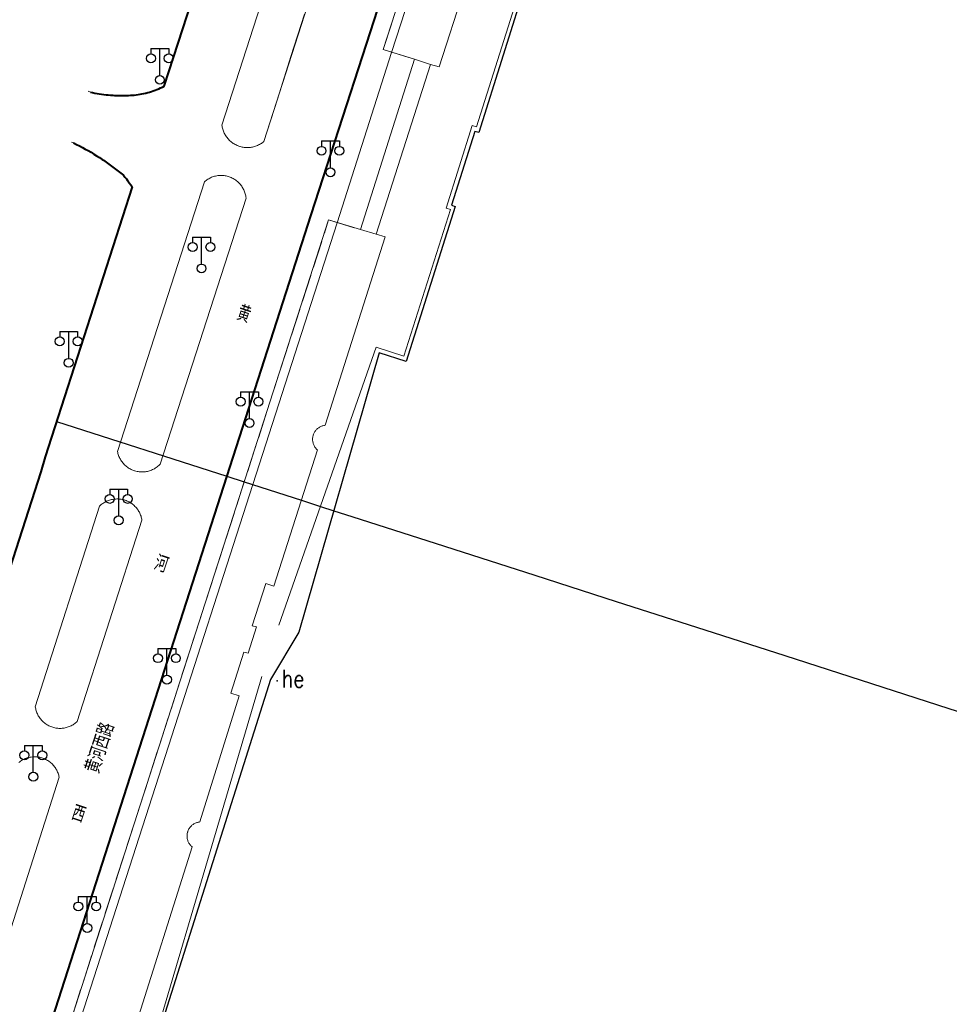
# Model space of a CAD drawing. Extents: x 39508475 to 39522402, y 3783947 to 3795549.
# Tile 233 of 256: x 39517923 to 39518027, y 3792067 to 3792177. Entities that reach past the tile are written whole.
import ezdxf
from ezdxf.enums import TextEntityAlignment as Align

# ---------------------------------------------------------------- set-up
doc = ezdxf.new("R2010")
doc.units = 0
doc.header["$PDSIZE"] = 0.2
doc.linetypes.add('X0', pattern=[4, 3, -1])
doc.layers.get('0').update_dxf_attribs({"linetype": 'CONTINUOUS'})
for name, color, linetype in [('DLSS', 4, 'CONTINUOUS'), ('JCDL_JMDD_F', 231, 'CONTINUOUS'), ('JCDL_JMDX_F', 231, 'CONTINUOUS'), ('JCDL_JT_ZJ', 100, 'CONTINUOUS'), ('JCDL_ZBM', 3, 'CONTINUOUS'), ('SXSS', 5, 'CONTINUOUS'), ('zdh', 7, 'CONTINUOUS'), ('断面线', 2, 'CONTINUOUS')]:
    doc.layers.add(name, color=color, linetype=linetype)
for name, color, linetype, lineweight in [('JCDL_JMDX', 1, 'CONTINUOUS', 0), ('JCDL_ZBX', 3, 'CONTINUOUS', 0), ('JCDL_ZBX_F', 7, 'CONTINUOUS', 0), ('TEXTL_ZJ', 7, 'CONTINUOUS', 0)]:
    doc.layers.add(name, color=color, linetype=linetype, lineweight=lineweight)
doc.styles.add('HZ', font='rs', dxfattribs={"width": 0.8, "bigfont": 'hztxt'})
doc.linetypes.add('10422', pattern='A,2,[150,AAA.SHX,S=1,R=0,X=0,Y=1],2,[177,AAA.SHX,S=1,R=0,X=0,Y=0.8],1e-09', length=4)
doc.linetypes.add('X19', pattern='A,4.5,[145,symbolx.shx,S=1,R=0,X=0,Y=1],4.5,-0.5,[146,symbolx.shx,S=1,R=0,X=0,Y=0],-0.5', length=10)
doc.linetypes.add('X49', pattern='A,0,[5,symbolt.shx,S=1,R=0,X=0,Y=0],-10', length=10)

# ---------------------------------------------------------------- blocks, each defined once
blk = doc.blocks.new('3521000')
at = {"color": 0}
for p, q in [((-1, 3.5), (1, 3.5)), ((0, 0.5), (0, 3.5))]:
    blk.add_line(p, q, dxfattribs=at)
at = {"color": 0, "linetype": 'Continuous', "flags": 128}
for points in [[(-1, 3.5), (-1, 2.9)], [(1, 3.5), (1, 2.9)]]:
    blk.add_lwpolyline(points, dxfattribs=at)
at = {"color": 0}
for centre in [(-1, 2.4), (1, 2.4), (0, 0)]:
    blk.add_circle(centre, 0.5, dxfattribs=at)

msp = doc.modelspace()

# ---------------------------------------------------------------- linework, layer by layer
at = {"layer": 'DLSS', "linetype": 'Continuous', "lineweight": 40}
for points in [[(39517989.11725, 3792250), (39517979.292, 3792225.92599), (39517978.75602, 3792224.58961), (39517978.22407, 3792223.25163), (39517977.69585, 3792221.91217), (39517977.17134, 3792220.57124), (39517977.01968, 3792220.18053), (39517976.65057, 3792219.22886), (39517976.13354, 3792217.88504), (39517975.62024, 3792216.53979), (39517975.11099, 3792215.193), (39517970.02901, 3792201.02299), (39517969.129, 3792198.452), (39517961.29999, 3792174.208), (39517955.11299, 3792155.114), (39517926.482, 3792066.195), (39517921.903, 3792051.838), (39517905.21615, 3792000)], [(39517930.42001, 3792168.858), (39517930.66785, 3792168.80113), (39517930.91674, 3792168.749), (39517931.16651, 3792168.70126), (39517931.41708, 3792168.65791), (39517931.66838, 3792168.61899), (39517931.92032, 3792168.58448), (39517932.17282, 3792168.55442), (39517932.42582, 3792168.5288), (39517932.67923, 3792168.50764), (39517932.93297, 3792168.49094), (39517933.11701, 3792168.482), (39517933.18697, 3792168.47871), (39517933.44114, 3792168.47094), (39517933.69541, 3792168.46765), (39517933.9497, 3792168.46883), (39517934.20393, 3792168.47449), (39517934.458, 3792168.48499), (39517934.67716, 3792168.48647), (39517934.89621, 3792168.49367), (39517935.11503, 3792168.50614), (39517935.33348, 3792168.52388), (39517935.55144, 3792168.54688), (39517935.76879, 3792168.57512), (39517935.98539, 3792168.60859), (39517936.20112, 3792168.64727), (39517936.41585, 3792168.69114), (39517936.59959, 3792168.73344), (39517936.62947, 3792168.74017), (39517936.84184, 3792168.79433), (39517937.05285, 3792168.8536), (39517937.26237, 3792168.91793), (39517937.47027, 3792168.98729), (39517937.67645, 3792169.06164), (39517937.88077, 3792169.14093), (39517938.08313, 3792169.22512), (39517938.28339, 3792169.31417), (39517938.48145, 3792169.40802), (39517938.677, 3792169.507), (39517950.587, 3792206.116)], [(39517928.53699, 3792163.165), (39517928.86853, 3792163.00033), (39517929.19766, 3792162.8309), (39517929.52451, 3792162.6571), (39517929.849, 3792162.47896), (39517930.1711, 3792162.29651), (39517930.49073, 3792162.10978), (39517930.80785, 3792161.91881), (39517931.1224, 3792161.72363), (39517931.43431, 3792161.52428), (39517931.74354, 3792161.32078), (39517931.87201, 3792161.234), (39517932.05003, 3792161.11319), (39517932.35373, 3792160.90152), (39517932.65458, 3792160.68583), (39517932.95253, 3792160.46615), (39517933.24752, 3792160.24252), (39517933.53951, 3792160.01497), (39517933.82844, 3792159.78356), (39517934.114, 3792159.548), (39517934.28682, 3792159.33953), (39517934.45526, 3792159.12751), (39517934.596, 3792158.94299), (39517934.61959, 3792158.91229), (39517934.77976, 3792158.69395), (39517934.93571, 3792158.47258), (39517935.08701, 3792158.248), (39517925.36699, 3792128.02499), (39517924.85499, 3792126.351), (39517912.98801, 3792089.594)]]:
    msp.add_lwpolyline(points, dxfattribs=at)
at = {"layer": 'JCDL_JMDX', "color": 6, "linetype": 'X19', "lineweight": 0}
for points in [[(39517979.148, 3792193.28911), (39517975.80101, 3792182.43101), (39517978.84801, 3792181.385), (39517973.663, 3792164.949), (39517973.179, 3792165.106), (39517970.27601, 3792155.876), (39517970.748, 3792155.72799), (39517965.51501, 3792139.297), (39517962.41, 3792140.294), (39517951.542, 3792109.18601)], [(39517949.637, 3792103.44199), (39517932.338, 3792044.925), (39517924.871, 3792021.748), (39517917.26122, 3792000)]]:
    msp.add_lwpolyline(points, dxfattribs=at)
at = {"layer": 'JCDL_JMDX', "color": 6, "linetype": 'Continuous', "lineweight": 0}
for points in [[(39517968.512, 3792171.95599), (39517962.415, 3792152.953), (39517960.663, 3792153.47201), (39517966.734, 3792172.534), (39517968.512, 3792171.95599)], [(39517930.42, 3792168.858), (39517930.18561, 3792168.94495)], [(39517928.53699, 3792163.165), (39517928.29847, 3792163.23986)]]:
    msp.add_lwpolyline(points, dxfattribs=at)
at = {"layer": 'JCDL_JMDX_F', "linetype": 'Continuous', "lineweight": 0}
for points in [[(39517956.11299, 3792199.135), (39517945.155, 3792165.167), (39517945.17105, 3792165.04933), (39517945.19237, 3792164.93249), (39517945.21853, 3792164.81664), (39517945.24947, 3792164.70198), (39517945.28514, 3792164.5887), (39517945.32549, 3792164.477), (39517945.37044, 3792164.36707), (39517945.41991, 3792164.2591), (39517945.47382, 3792164.15327), (39517945.53208, 3792164.04978), (39517945.59458, 3792163.94879), (39517945.66122, 3792163.85049), (39517945.73189, 3792163.75503), (39517945.80645, 3792163.66259), (39517945.88479, 3792163.57333), (39517945.96677, 3792163.48739), (39517946.05224, 3792163.40493), (39517946.14107, 3792163.32609), (39517946.23308, 3792163.25101), (39517946.32814, 3792163.17981), (39517946.42607, 3792163.11262), (39517946.5267, 3792163.04955), (39517946.62987, 3792162.99071), (39517946.73539, 3792162.9362), (39517946.84308, 3792162.88612), (39517946.95275, 3792162.84056), (39517947.06423, 3792162.79958), (39517947.15, 3792162.772), (39517947.1773, 3792162.76327), (39517947.29179, 3792162.73169), (39517947.40749, 3792162.70488), (39517947.5242, 3792162.6829), (39517947.64173, 3792162.66579), (39517947.75986, 3792162.65356), (39517947.8784, 3792162.64625), (39517947.99714, 3792162.64387), (39517948.11588, 3792162.64642), (39517948.23441, 3792162.65389), (39517948.35253, 3792162.66628), (39517948.47003, 3792162.68356), (39517948.58671, 3792162.70571), (39517948.70237, 3792162.73267), (39517948.81682, 3792162.76442), (39517948.92984, 3792162.80089), (39517949.04126, 3792162.84202), (39517949.15087, 3792162.88773), (39517949.25849, 3792162.93796), (39517949.36394, 3792162.99262), (39517949.46702, 3792163.0516), (39517949.56757, 3792163.11481), (39517949.6654, 3792163.18214), (39517949.76036, 3792163.25347), (39517949.852, 3792163.329), (39517951.36184, 3792168.0762), (39517952.87788, 3792172.82143), (39517954.39963, 3792177.56483)], [(39517968.512, 3792171.95599), (39517969.49799, 3792171.68901), (39517972.28099, 3792180.385)], [(39517938.24199, 3792127.21399), (39517938.15911, 3792127.12913), (39517938.0724, 3792127.04817), (39517937.98234, 3792126.97096), (39517937.88908, 3792126.89764), (39517937.79279, 3792126.82835), (39517937.69365, 3792126.76321), (39517937.59183, 3792126.70233), (39517937.48752, 3792126.64584), (39517937.3809, 3792126.59382), (39517937.27217, 3792126.54638), (39517937.16153, 3792126.50359), (39517937.04917, 3792126.46554), (39517936.93529, 3792126.4323), (39517936.82011, 3792126.40391), (39517936.70382, 3792126.38045), (39517936.58664, 3792126.36194), (39517936.46879, 3792126.34842), (39517936.35046, 3792126.33992), (39517936.23189, 3792126.33645), (39517936.11327, 3792126.33802), (39517935.99482, 3792126.34462), (39517935.87676, 3792126.35624), (39517935.7593, 3792126.37287), (39517935.64266, 3792126.39446), (39517935.52703, 3792126.42099), (39517935.41264, 3792126.4524), (39517935.35399, 3792126.471), (39517935.29968, 3792126.48865), (39517935.18836, 3792126.52965), (39517935.07889, 3792126.57534), (39517934.97145, 3792126.62564), (39517934.86624, 3792126.68046), (39517934.76346, 3792126.73969), (39517934.66328, 3792126.80323), (39517934.56589, 3792126.87097), (39517934.47147, 3792126.94278), (39517934.38018, 3792127.01853), (39517934.29218, 3792127.09809), (39517934.20765, 3792127.18132), (39517934.12672, 3792127.26806), (39517934.04955, 3792127.35816), (39517933.97627, 3792127.45145), (39517933.90702, 3792127.54777), (39517933.84192, 3792127.64694), (39517933.78109, 3792127.74878), (39517933.72464, 3792127.85312), (39517933.67267, 3792127.95976), (39517933.62527, 3792128.06851), (39517933.58253, 3792128.17917), (39517933.54453, 3792128.29155), (39517933.51133, 3792128.40544), (39517933.483, 3792128.52063), (39517933.46, 3792128.637), (39517943.196, 3792158.819), (39517943.28625, 3792158.89587), (39517943.37991, 3792158.96855), (39517943.47656, 3792159.03722), (39517943.57601, 3792159.10175), (39517943.6781, 3792159.16204), (39517943.78264, 3792159.21796), (39517943.88944, 3792159.26944), (39517943.99831, 3792159.31636), (39517944.10907, 3792159.35866), (39517944.22151, 3792159.39624), (39517944.33544, 3792159.42906), (39517944.45064, 3792159.45704), (39517944.56693, 3792159.48015), (39517944.68408, 3792159.49833), (39517944.8019, 3792159.51156), (39517944.92017, 3792159.51981), (39517945.03868, 3792159.52307), (39517945.15722, 3792159.52133), (39517945.27559, 3792159.51459), (39517945.39357, 3792159.50287), (39517945.51094, 3792159.48619), (39517945.62752, 3792159.46458), (39517945.74307, 3792159.43808), (39517945.85741, 3792159.40672), (39517945.97032, 3792159.37058), (39517946.07201, 3792159.333), (39517946.08161, 3792159.32971), (39517946.19108, 3792159.28418), (39517946.29853, 3792159.23408), (39517946.40377, 3792159.1795), (39517946.50662, 3792159.12053), (39517946.6069, 3792159.05727), (39517946.70442, 3792158.98985), (39517946.79901, 3792158.91837), (39517946.8905, 3792158.84298), (39517946.97873, 3792158.76379), (39517947.06355, 3792158.68096), (39517947.1448, 3792158.59462), (39517947.22234, 3792158.50493), (39517947.29603, 3792158.41206), (39517947.36574, 3792158.31617), (39517947.43135, 3792158.21741), (39517947.49274, 3792158.11599), (39517947.5498, 3792158.01206), (39517947.60242, 3792157.90583), (39517947.65052, 3792157.79747), (39517947.69401, 3792157.68718), (39517947.73282, 3792157.57515), (39517947.76687, 3792157.46159), (39517947.7961, 3792157.34669), (39517947.82046, 3792157.23066), (39517947.83991, 3792157.11371), (39517947.854, 3792156.996), (39517938.24199, 3792127.21399)], [(39517935.14, 3792063.265), (39517941.802, 3792084.37301), (39517941.73626, 3792084.43193), (39517941.67418, 3792084.4947), (39517941.61568, 3792084.56083), (39517941.56095, 3792084.63011), (39517941.51015, 3792084.70233), (39517941.46345, 3792084.77725), (39517941.42099, 3792084.85466), (39517941.38289, 3792084.93431), (39517941.34928, 3792085.01595), (39517941.32026, 3792085.09933), (39517941.29592, 3792085.1842), (39517941.27634, 3792085.27029), (39517941.26156, 3792085.35734), (39517941.25166, 3792085.44507), (39517941.24664, 3792085.53322), (39517941.24653, 3792085.62151), (39517941.25133, 3792085.70967), (39517941.26102, 3792085.79742), (39517941.27558, 3792085.8845), (39517941.29495, 3792085.97064), (39517941.312, 3792086.03101), (39517941.31908, 3792086.05557), (39517941.34789, 3792086.13903), (39517941.3813, 3792086.22075), (39517941.4192, 3792086.30049), (39517941.46148, 3792086.378), (39517941.50799, 3792086.45304), (39517941.55861, 3792086.52538), (39517941.61317, 3792086.5948), (39517941.6715, 3792086.66108), (39517941.73343, 3792086.724), (39517941.79876, 3792086.78339), (39517941.86729, 3792086.83906), (39517941.9388, 3792086.89083), (39517942.01309, 3792086.93855), (39517942.08991, 3792086.98206), (39517942.16903, 3792087.02124), (39517942.25021, 3792087.05596), (39517942.33319, 3792087.08611), (39517942.41772, 3792087.1116), (39517942.50354, 3792087.13235), (39517942.59037, 3792087.14831), (39517942.678, 3792087.159), (39517947.09799, 3792101.26101), (39517946.15599, 3792101.57099), (39517947.619, 3792106.174), (39517948.082, 3792106.036), (39517949.038, 3792108.98199), (39517948.546, 3792109.10201), (39517950.058, 3792113.839), (39517950.978, 3792113.55801), (39517955.843, 3792128.798), (39517955.77907, 3792128.85724), (39517955.71876, 3792128.92019), (39517955.66201, 3792128.98636), (39517955.60899, 3792129.05555), (39517955.55984, 3792129.12755), (39517955.51473, 3792129.20213), (39517955.47378, 3792129.27909), (39517955.43712, 3792129.35818), (39517955.40487, 3792129.43917), (39517955.37712, 3792129.5218), (39517955.35395, 3792129.60584), (39517955.33543, 3792129.69102), (39517955.32163, 3792129.77709), (39517955.31257, 3792129.86379), (39517955.30829, 3792129.95086), (39517955.30881, 3792130.03803), (39517955.31412, 3792130.12504), (39517955.32419, 3792130.21163), (39517955.33902, 3792130.29753), (39517955.35854, 3792130.38249), (39517955.37501, 3792130.43999), (39517955.3827, 3792130.46624), (39517955.41143, 3792130.54854), (39517955.44463, 3792130.62914), (39517955.48222, 3792130.70779), (39517955.52407, 3792130.78426), (39517955.57007, 3792130.85831), (39517955.62006, 3792130.92972), (39517955.6739, 3792130.99828), (39517955.73143, 3792131.06377), (39517955.79247, 3792131.12601), (39517955.85684, 3792131.18479), (39517955.92434, 3792131.23995), (39517955.99477, 3792131.29131), (39517956.06792, 3792131.33873), (39517956.14356, 3792131.38205), (39517956.22147, 3792131.42115), (39517956.30142, 3792131.45591), (39517956.38315, 3792131.48623), (39517956.46642, 3792131.512), (39517956.55099, 3792131.53316), (39517956.63658, 3792131.54964), (39517956.723, 3792131.561), (39517963.44199, 3792152.64199), (39517962.415, 3792152.953)], [(39517928.94701, 3792098.398), (39517928.85997, 3792098.31841), (39517928.76938, 3792098.24286), (39517928.67569, 3792098.17121), (39517928.57905, 3792098.10357), (39517928.47965, 3792098.04006), (39517928.37767, 3792097.98081), (39517928.27327, 3792097.92591), (39517928.16665, 3792097.87546), (39517928.058, 3792097.82955), (39517927.94751, 3792097.78826), (39517927.83537, 3792097.75167), (39517927.72179, 3792097.71985), (39517927.60698, 3792097.69283), (39517927.49112, 3792097.67069), (39517927.37443, 3792097.65345), (39517927.25712, 3792097.64115), (39517927.1394, 3792097.63381), (39517927.02147, 3792097.63144), (39517926.90355, 3792097.63404), (39517926.78584, 3792097.64162), (39517926.66855, 3792097.65415), (39517926.5519, 3792097.67162), (39517926.43609, 3792097.69399), (39517926.32132, 3792097.72122), (39517926.32, 3792097.722), (39517926.20781, 3792097.75328), (39517926.09574, 3792097.79008), (39517925.98533, 3792097.83159), (39517925.87677, 3792097.87771), (39517925.77025, 3792097.92837), (39517925.66596, 3792097.98348), (39517925.56409, 3792098.04293), (39517925.46482, 3792098.10663), (39517925.36832, 3792098.17446), (39517925.27477, 3792098.2463), (39517925.18433, 3792098.32202), (39517925.09716, 3792098.40149), (39517925.01343, 3792098.48456), (39517924.93327, 3792098.57109), (39517924.85683, 3792098.66093), (39517924.78425, 3792098.7539), (39517924.71565, 3792098.84986), (39517924.65116, 3792098.94862), (39517924.5909, 3792099.05002), (39517924.53496, 3792099.15386), (39517924.48345, 3792099.25998), (39517924.43647, 3792099.36817), (39517924.39408, 3792099.47824), (39517924.35638, 3792099.59001), (39517924.32343, 3792099.70326), (39517924.29528, 3792099.81781), (39517924.27199, 3792099.93344), (39517924.254, 3792100.05), (39517931.45901, 3792122.518), (39517931.5456, 3792122.59883), (39517931.63579, 3792122.67564), (39517931.72913, 3792122.74858), (39517931.82545, 3792122.81754), (39517931.92459, 3792122.88239), (39517932.02636, 3792122.94302), (39517932.1306, 3792122.99931), (39517932.2371, 3792123.05117), (39517932.3457, 3792123.09851), (39517932.45619, 3792123.14124), (39517932.56838, 3792123.17928), (39517932.68206, 3792123.21258), (39517932.79705, 3792123.24107), (39517932.91313, 3792123.2647), (39517933.03011, 3792123.28343), (39517933.14776, 3792123.29722), (39517933.2659, 3792123.30605), (39517933.3843, 3792123.30992), (39517933.50276, 3792123.30879), (39517933.62106, 3792123.3027), (39517933.73901, 3792123.29163), (39517933.85638, 3792123.27561), (39517933.97298, 3792123.25468), (39517934.0886, 3792123.22886), (39517934.20302, 3792123.1982), (39517934.31606, 3792123.16276), (39517934.31701, 3792123.162), (39517934.42751, 3792123.1226), (39517934.53717, 3792123.07779), (39517934.64485, 3792123.02841), (39517934.75036, 3792122.97454), (39517934.85351, 3792122.91629), (39517934.95412, 3792122.85375), (39517935.05202, 3792122.78704), (39517935.14702, 3792122.71627), (39517935.23896, 3792122.64157), (39517935.32768, 3792122.56307), (39517935.41303, 3792122.48091), (39517935.49484, 3792122.39524), (39517935.57298, 3792122.3062), (39517935.6473, 3792122.21396), (39517935.71769, 3792122.11867), (39517935.784, 3792122.02051), (39517935.84613, 3792121.91964), (39517935.90397, 3792121.81626), (39517935.95741, 3792121.71053), (39517936.00635, 3792121.60265), (39517936.05072, 3792121.49281), (39517936.09043, 3792121.3812), (39517936.12541, 3792121.26802), (39517936.1556, 3792121.15347), (39517936.18095, 3792121.03775), (39517936.20101, 3792120.921), (39517928.94701, 3792098.398)], [(39517922.41309, 3792093.83097), (39517922.50637, 3792093.90331), (39517922.60263, 3792093.97164), (39517922.70168, 3792094.03584), (39517922.80335, 3792094.09581), (39517922.90747, 3792094.15143), (39517923.01384, 3792094.20261), (39517923.12228, 3792094.24925), (39517923.23258, 3792094.29127), (39517923.34457, 3792094.32859), (39517923.45803, 3792094.36116), (39517923.57276, 3792094.3889), (39517923.68857, 3792094.41178), (39517923.80523, 3792094.42975), (39517923.92255, 3792094.44277), (39517924.04032, 3792094.45083), (39517924.15832, 3792094.45392), (39517924.27634, 3792094.45202), (39517924.39418, 3792094.44513), (39517924.51163, 3792094.43328), (39517924.62847, 3792094.41648), (39517924.74449, 3792094.39476), (39517924.8595, 3792094.36817), (39517924.95399, 3792094.342), (39517924.97328, 3792094.33674), (39517925.08563, 3792094.30054), (39517925.19636, 3792094.25962), (39517925.30525, 3792094.21407), (39517925.41213, 3792094.16396), (39517925.5168, 3792094.10939), (39517925.61907, 3792094.05044), (39517925.71876, 3792093.98723), (39517925.81569, 3792093.91986), (39517925.90969, 3792093.84847), (39517926.00059, 3792093.77317), (39517926.08824, 3792093.69409), (39517926.17246, 3792093.61139), (39517926.25312, 3792093.52521), (39517926.33007, 3792093.4357), (39517926.40318, 3792093.34302), (39517926.4723, 3792093.24733), (39517926.53732, 3792093.14881), (39517926.59813, 3792093.04764), (39517926.65461, 3792092.94399), (39517926.70667, 3792092.83804), (39517926.7542, 3792092.73), (39517926.79713, 3792092.62004), (39517926.83538, 3792092.50837), (39517926.86888, 3792092.39518), (39517926.89758, 3792092.28068), (39517926.921, 3792092.165), (39517919.138, 3792067.817)]]:
    msp.add_lwpolyline(points, dxfattribs=at)
at = {"layer": 'JCDL_ZBM', "linetype": 'Continuous', "lineweight": 0}
for points in [[(39517956.815, 3792185.052), (39517949.852, 3792163.329), (39517949.76036, 3792163.25347), (39517949.6654, 3792163.18214), (39517949.56757, 3792163.11481), (39517949.46702, 3792163.0516), (39517949.36394, 3792162.99262), (39517949.25849, 3792162.93796), (39517949.15087, 3792162.88773), (39517949.04126, 3792162.84202), (39517948.92984, 3792162.80089), (39517948.81682, 3792162.76442), (39517948.70237, 3792162.73267), (39517948.58671, 3792162.70571), (39517948.47003, 3792162.68356), (39517948.35253, 3792162.66628), (39517948.23441, 3792162.65389), (39517948.11588, 3792162.64642), (39517947.99714, 3792162.64387), (39517947.8784, 3792162.64625), (39517947.75986, 3792162.65356), (39517947.64173, 3792162.66579), (39517947.5242, 3792162.6829), (39517947.40749, 3792162.70488), (39517947.29179, 3792162.73169), (39517947.1773, 3792162.76327), (39517947.15, 3792162.772), (39517947.06423, 3792162.79958), (39517946.95275, 3792162.84056), (39517946.84308, 3792162.88612), (39517946.73539, 3792162.9362), (39517946.62987, 3792162.99071), (39517946.5267, 3792163.04955), (39517946.42607, 3792163.11262), (39517946.32814, 3792163.17981), (39517946.23308, 3792163.25101), (39517946.14107, 3792163.32609), (39517946.05224, 3792163.40493), (39517945.96677, 3792163.48739), (39517945.88479, 3792163.57333), (39517945.80645, 3792163.66259), (39517945.73189, 3792163.75503), (39517945.66122, 3792163.85049), (39517945.59458, 3792163.94879), (39517945.53208, 3792164.04978), (39517945.47382, 3792164.15327), (39517945.41991, 3792164.2591), (39517945.37044, 3792164.36707), (39517945.32549, 3792164.477), (39517945.28514, 3792164.5887), (39517945.24947, 3792164.70198), (39517945.21853, 3792164.81664), (39517945.19237, 3792164.93249), (39517945.17105, 3792165.04933), (39517945.155, 3792165.167), (39517956.11299, 3792199.135)], [(39517972.28099, 3792180.385), (39517969.49799, 3792171.68901), (39517968.512, 3792171.95599), (39517966.734, 3792172.534), (39517963.205, 3792173.607), (39517970.91501, 3792197.364)], [(39517947.854, 3792156.996), (39517938.24199, 3792127.21399), (39517938.15911, 3792127.12913), (39517938.0724, 3792127.04817), (39517937.98234, 3792126.97096), (39517937.88908, 3792126.89764), (39517937.79279, 3792126.82835), (39517937.69365, 3792126.76321), (39517937.59183, 3792126.70233), (39517937.48752, 3792126.64584), (39517937.3809, 3792126.59382), (39517937.27217, 3792126.54638), (39517937.16153, 3792126.50359), (39517937.04917, 3792126.46554), (39517936.93529, 3792126.4323), (39517936.82011, 3792126.40391), (39517936.70382, 3792126.38045), (39517936.58664, 3792126.36194), (39517936.46879, 3792126.34842), (39517936.35046, 3792126.33992), (39517936.23189, 3792126.33645), (39517936.11327, 3792126.33802), (39517935.99482, 3792126.34462), (39517935.87676, 3792126.35624), (39517935.7593, 3792126.37287), (39517935.64266, 3792126.39446), (39517935.52703, 3792126.42099), (39517935.41264, 3792126.4524), (39517935.35399, 3792126.471), (39517935.29968, 3792126.48865), (39517935.18836, 3792126.52965), (39517935.07889, 3792126.57534), (39517934.97145, 3792126.62564), (39517934.86624, 3792126.68046), (39517934.76346, 3792126.73969), (39517934.66328, 3792126.80323), (39517934.56589, 3792126.87097), (39517934.47147, 3792126.94278), (39517934.38018, 3792127.01853), (39517934.29218, 3792127.09809), (39517934.20765, 3792127.18132), (39517934.12672, 3792127.26806), (39517934.04955, 3792127.35816), (39517933.97627, 3792127.45145), (39517933.90702, 3792127.54777), (39517933.84192, 3792127.64694), (39517933.78109, 3792127.74878), (39517933.72464, 3792127.85312), (39517933.67267, 3792127.95976), (39517933.62527, 3792128.06851), (39517933.58253, 3792128.17917), (39517933.54453, 3792128.29155), (39517933.51133, 3792128.40544), (39517933.483, 3792128.52063), (39517933.46, 3792128.637), (39517943.196, 3792158.819), (39517943.28625, 3792158.89587), (39517943.37991, 3792158.96855), (39517943.47656, 3792159.03722), (39517943.57601, 3792159.10175), (39517943.6781, 3792159.16204), (39517943.78264, 3792159.21796), (39517943.88944, 3792159.26944), (39517943.99831, 3792159.31636), (39517944.10907, 3792159.35866), (39517944.22151, 3792159.39624), (39517944.33544, 3792159.42906), (39517944.45064, 3792159.45704), (39517944.56693, 3792159.48015), (39517944.68408, 3792159.49833), (39517944.8019, 3792159.51156), (39517944.92017, 3792159.51981), (39517945.03868, 3792159.52307), (39517945.15722, 3792159.52133), (39517945.27559, 3792159.51459), (39517945.39357, 3792159.50287), (39517945.51094, 3792159.48619), (39517945.62752, 3792159.46458), (39517945.74307, 3792159.43808), (39517945.85741, 3792159.40672), (39517945.97032, 3792159.37058), (39517946.07201, 3792159.333), (39517946.08161, 3792159.32971), (39517946.19108, 3792159.28418), (39517946.29853, 3792159.23408), (39517946.40377, 3792159.1795), (39517946.50662, 3792159.12053), (39517946.6069, 3792159.05727), (39517946.70442, 3792158.98985), (39517946.79901, 3792158.91837), (39517946.8905, 3792158.84298), (39517946.97873, 3792158.76379), (39517947.06355, 3792158.68096), (39517947.1448, 3792158.59462), (39517947.22234, 3792158.50493), (39517947.29603, 3792158.41206), (39517947.36574, 3792158.31617), (39517947.43135, 3792158.21741), (39517947.49274, 3792158.11599), (39517947.5498, 3792158.01206), (39517947.60242, 3792157.90583), (39517947.65052, 3792157.79747), (39517947.69401, 3792157.68718), (39517947.73282, 3792157.57515), (39517947.76687, 3792157.46159), (39517947.7961, 3792157.34669), (39517947.82046, 3792157.23066), (39517947.83991, 3792157.11371), (39517947.854, 3792156.996)], [(39517928.406, 3792065.51299), (39517957.101, 3792154.536)], [(39517957.101, 3792154.536), (39517960.66301, 3792153.47201), (39517962.415, 3792152.953), (39517963.44199, 3792152.64199), (39517956.723, 3792131.561), (39517956.63658, 3792131.54965), (39517956.55099, 3792131.53316), (39517956.46642, 3792131.512), (39517956.38314, 3792131.48623), (39517956.30141, 3792131.45591), (39517956.22147, 3792131.42115), (39517956.14356, 3792131.38205), (39517956.06792, 3792131.33874), (39517955.99477, 3792131.29131), (39517955.92433, 3792131.23995), (39517955.85684, 3792131.18479), (39517955.79246, 3792131.12601), (39517955.73143, 3792131.06378), (39517955.6739, 3792130.99828), (39517955.62005, 3792130.92973), (39517955.57006, 3792130.85832), (39517955.52407, 3792130.78427), (39517955.48222, 3792130.70779), (39517955.44463, 3792130.62915), (39517955.41141, 3792130.54855), (39517955.3827, 3792130.46624), (39517955.37501, 3792130.43999), (39517955.35853, 3792130.38248), (39517955.33901, 3792130.29754), (39517955.32419, 3792130.21163), (39517955.31411, 3792130.12503), (39517955.3088, 3792130.03803), (39517955.30829, 3792129.95087), (39517955.31257, 3792129.8638), (39517955.32161, 3792129.7771), (39517955.33542, 3792129.69102), (39517955.35395, 3792129.60584), (39517955.37711, 3792129.5218), (39517955.40487, 3792129.43917), (39517955.43712, 3792129.35818), (39517955.47378, 3792129.27909), (39517955.51472, 3792129.20214), (39517955.55984, 3792129.12755), (39517955.60899, 3792129.05554), (39517955.66201, 3792128.98636), (39517955.71876, 3792128.92019), (39517955.77906, 3792128.85724), (39517955.843, 3792128.798), (39517950.978, 3792113.55801), (39517950.058, 3792113.839), (39517948.546, 3792109.10201), (39517949.038, 3792108.98199), (39517948.082, 3792106.036), (39517947.619, 3792106.174), (39517946.15599, 3792101.57099), (39517947.09799, 3792101.26101), (39517942.678, 3792087.159), (39517942.59037, 3792087.1483), (39517942.50353, 3792087.13236), (39517942.41772, 3792087.1116), (39517942.3332, 3792087.08611), (39517942.2502, 3792087.05596), (39517942.16902, 3792087.02124), (39517942.08991, 3792086.98206), (39517942.01309, 3792086.93855), (39517941.9388, 3792086.89084), (39517941.86728, 3792086.83906), (39517941.79875, 3792086.7834), (39517941.73342, 3792086.724), (39517941.6715, 3792086.66107), (39517941.61317, 3792086.5948), (39517941.5586, 3792086.52538), (39517941.50799, 3792086.45304), (39517941.46148, 3792086.378), (39517941.4192, 3792086.30048), (39517941.38131, 3792086.22075), (39517941.34789, 3792086.13902), (39517941.31908, 3792086.05556), (39517941.312, 3792086.03101), (39517941.29494, 3792085.97064), (39517941.27558, 3792085.8845), (39517941.26102, 3792085.79742), (39517941.25133, 3792085.70967), (39517941.24652, 3792085.6215), (39517941.24665, 3792085.53321), (39517941.25165, 3792085.44506), (39517941.26157, 3792085.35734), (39517941.27634, 3792085.27028), (39517941.29592, 3792085.18419), (39517941.32026, 3792085.09932), (39517941.34928, 3792085.01595), (39517941.3829, 3792084.9343), (39517941.42098, 3792084.85466), (39517941.46345, 3792084.77725), (39517941.51015, 3792084.70233), (39517941.56095, 3792084.63011), (39517941.61569, 3792084.56083), (39517941.67417, 3792084.4947), (39517941.73626, 3792084.43192), (39517941.802, 3792084.37301), (39517935.14, 3792063.265)], [(39517936.20101, 3792120.921), (39517928.94701, 3792098.398), (39517928.85997, 3792098.31841), (39517928.76938, 3792098.24286), (39517928.67569, 3792098.17121), (39517928.57905, 3792098.10357), (39517928.47965, 3792098.04006), (39517928.37767, 3792097.98081), (39517928.27327, 3792097.92591), (39517928.16665, 3792097.87546), (39517928.058, 3792097.82955), (39517927.94751, 3792097.78826), (39517927.83537, 3792097.75167), (39517927.72179, 3792097.71985), (39517927.60698, 3792097.69283), (39517927.49112, 3792097.67069), (39517927.37443, 3792097.65345), (39517927.25712, 3792097.64115), (39517927.1394, 3792097.63381), (39517927.02147, 3792097.63144), (39517926.90355, 3792097.63404), (39517926.78584, 3792097.64162), (39517926.66855, 3792097.65415), (39517926.5519, 3792097.67162), (39517926.43609, 3792097.69399), (39517926.32132, 3792097.72122), (39517926.32, 3792097.722), (39517926.20781, 3792097.75328), (39517926.09574, 3792097.79008), (39517925.98533, 3792097.83159), (39517925.87677, 3792097.87771), (39517925.77025, 3792097.92837), (39517925.66596, 3792097.98348), (39517925.56409, 3792098.04293), (39517925.46482, 3792098.10663), (39517925.36832, 3792098.17446), (39517925.27477, 3792098.2463), (39517925.18433, 3792098.32202), (39517925.09716, 3792098.40149), (39517925.01343, 3792098.48456), (39517924.93327, 3792098.57109), (39517924.85683, 3792098.66093), (39517924.78425, 3792098.7539), (39517924.71565, 3792098.84986), (39517924.65116, 3792098.94862), (39517924.5909, 3792099.05002), (39517924.53496, 3792099.15386), (39517924.48345, 3792099.25998), (39517924.43647, 3792099.36817), (39517924.39408, 3792099.47824), (39517924.35638, 3792099.59001), (39517924.32343, 3792099.70326), (39517924.29528, 3792099.81781), (39517924.27199, 3792099.93344), (39517924.254, 3792100.05), (39517931.45901, 3792122.518), (39517931.5456, 3792122.59883), (39517931.63579, 3792122.67564), (39517931.72913, 3792122.74858), (39517931.82545, 3792122.81754), (39517931.92459, 3792122.88239), (39517932.02636, 3792122.94302), (39517932.1306, 3792122.99931), (39517932.2371, 3792123.05117), (39517932.3457, 3792123.09851), (39517932.45619, 3792123.14124), (39517932.56838, 3792123.17928), (39517932.68206, 3792123.21258), (39517932.79705, 3792123.24107), (39517932.91313, 3792123.2647), (39517933.03011, 3792123.28343), (39517933.14776, 3792123.29722), (39517933.2659, 3792123.30605), (39517933.3843, 3792123.30992), (39517933.50276, 3792123.30879), (39517933.62106, 3792123.3027), (39517933.73901, 3792123.29163), (39517933.85638, 3792123.27561), (39517933.97298, 3792123.25468), (39517934.0886, 3792123.22886), (39517934.20302, 3792123.1982), (39517934.31606, 3792123.16276), (39517934.31701, 3792123.162), (39517934.42751, 3792123.1226), (39517934.53717, 3792123.07779), (39517934.64485, 3792123.02841), (39517934.75036, 3792122.97454), (39517934.85351, 3792122.91629), (39517934.95412, 3792122.85375), (39517935.05202, 3792122.78704), (39517935.14702, 3792122.71627), (39517935.23896, 3792122.64157), (39517935.32768, 3792122.56307), (39517935.41303, 3792122.48091), (39517935.49484, 3792122.39524), (39517935.57298, 3792122.3062), (39517935.6473, 3792122.21396), (39517935.71769, 3792122.11867), (39517935.784, 3792122.02051), (39517935.84613, 3792121.91964), (39517935.90397, 3792121.81626), (39517935.95741, 3792121.71053), (39517936.00635, 3792121.60265), (39517936.05072, 3792121.49281), (39517936.09043, 3792121.3812), (39517936.12541, 3792121.26802), (39517936.1556, 3792121.15347), (39517936.18095, 3792121.03775), (39517936.20101, 3792120.921)], [(39517922.41309, 3792093.83097), (39517922.50637, 3792093.90331), (39517922.60263, 3792093.97164), (39517922.70168, 3792094.03584), (39517922.80335, 3792094.09581), (39517922.90747, 3792094.15143), (39517923.01384, 3792094.20261), (39517923.12228, 3792094.24925), (39517923.23258, 3792094.29127), (39517923.34457, 3792094.32859), (39517923.45803, 3792094.36116), (39517923.57276, 3792094.3889), (39517923.68857, 3792094.41178), (39517923.80523, 3792094.42975), (39517923.92255, 3792094.44277), (39517924.04032, 3792094.45083), (39517924.15832, 3792094.45392), (39517924.27634, 3792094.45202), (39517924.39418, 3792094.44513), (39517924.51163, 3792094.43328), (39517924.62847, 3792094.41648), (39517924.74449, 3792094.39476), (39517924.8595, 3792094.36817), (39517924.95399, 3792094.342), (39517924.97328, 3792094.33674), (39517925.08563, 3792094.30054), (39517925.19636, 3792094.25962), (39517925.30525, 3792094.21407), (39517925.41213, 3792094.16396), (39517925.5168, 3792094.10939), (39517925.61907, 3792094.05044), (39517925.71876, 3792093.98723), (39517925.81569, 3792093.91986), (39517925.90969, 3792093.84847), (39517926.00059, 3792093.77317), (39517926.08824, 3792093.69409), (39517926.17246, 3792093.61139), (39517926.25312, 3792093.52521), (39517926.33007, 3792093.4357), (39517926.40318, 3792093.34302), (39517926.4723, 3792093.24733), (39517926.53732, 3792093.14881), (39517926.59813, 3792093.04764), (39517926.65461, 3792092.94399), (39517926.70667, 3792092.83804), (39517926.7542, 3792092.73), (39517926.79713, 3792092.62004), (39517926.83538, 3792092.50837), (39517926.86888, 3792092.39518), (39517926.89758, 3792092.28068), (39517926.921, 3792092.165)], [(39517926.921, 3792092.165), (39517919.138, 3792067.817)]]:
    msp.add_lwpolyline(points, dxfattribs=at)
at = {"layer": 'JCDL_ZBX', "color": 114, "linetype": 'X49', "lineweight": 0, "true_color": 0x009944}
msp.add_lwpolyline([(39517992.45178, 3792250), (39517977.916, 3792214.16846), (39517972.83871, 3792200.05205), (39517964.15616, 3792173.29831), (39517958.05278, 3792154.22921), (39517929.35778, 3792065.20621), (39517924.80291, 3792050.9285), (39517914.0128, 3792017.43746), (39517908.38784, 3792000)], dxfattribs=at)
at = {"layer": 'JCDL_ZBX_F', "color": 114, "linetype": 'X0', "lineweight": 0, "true_color": 0x009944}
for points in [[(39517963.205, 3792173.607), (39517971.88754, 3792200.36074), (39517975.521, 3792199.06599)], [(39517963.205, 3792173.607), (39517966.734, 3792172.534)], [(39517928.406, 3792065.51299), (39517957.101, 3792154.536), (39517960.66301, 3792153.47201)]]:
    msp.add_lwpolyline(points, dxfattribs=at)
at = {"layer": 'SXSS', "linetype": '10422', "flags": 128}
msp.add_lwpolyline([(39518066.48397, 3792610.17557), (39518069.11135, 3792564.70101), (39518071.271, 3792527.322), (39518074.563, 3792527.428), (39518074.75801, 3792509.63), (39518075.247, 3792509.28701), (39518074.946, 3792503.19899), (39518075.35599, 3792500.024), (39518074.845, 3792499.37501), (39518075.15, 3792493.57501), (39518073.94, 3792481.322), (39518070.69, 3792481.663), (39518067.01199, 3792448.68499), (39518066.568, 3792448.66999), (39518066.364, 3792447.48299), (39518065.438, 3792447.576), (39518063.33748, 3792427.65148), (39518064.337, 3792427.505), (39518064.17299, 3792426.38596), (39518063.49515, 3792418.44057), (39518061.66624, 3792405.90332), (39518058.91845, 3792393.9697), (39518056.73001, 3792386.10401), (39518055.765, 3792386.366), (39518053.88299, 3792380.449), (39518054.88, 3792380.12799), (39518051.974, 3792372.078), (39518041.25, 3792346.241), (39518042.277, 3792340.292), (39518043.271, 3792340.32599), (39518043.432, 3792339.353), (39518042.441, 3792339.19001), (39518042.981, 3792335.281), (39518044.886, 3792335.452), (39518045.02001, 3792334.542), (39518043.093, 3792334.249), (39518043.57301, 3792330.327), (39518046.50001, 3792330.752), (39518046.676, 3792329.778), (39518043.75, 3792329.236), (39518043.97099, 3792325.533), (39518032.55112, 3792324.11784), (39518027.29657, 3792311.22014), (39518001.97381, 3792250), (39517986.656, 3792214.063), (39517985.69789, 3792214.45658), (39517978.50359, 3792194.86101), (39517979.963, 3792194.419), (39517976.348, 3792182.806), (39517979.37701, 3792181.68299), (39517973.916, 3792164.33001), (39517973.48299, 3792164.456), (39517970.848, 3792156.20101), (39517971.288, 3792156.039), (39517965.793, 3792138.681), (39517962.77, 3792139.66101), (39517953.77963, 3792108.4056), (39517950.594, 3792103.11501), (39517917.94639, 3792000), (39517896.535, 3791935.095), (39517899.64601, 3791933.97), (39517893.89, 3791916.751), (39517893.46599, 3791916.876), (39517890.66999, 3791908.643), (39517891.11299, 3791908.454), (39517885.368, 3791891.196), (39517882.34501, 3791892.265), (39517864.22119, 3791838.18538), (39517856.322, 3791814.615), (39517856.45855, 3791814.63613), (39517856.61321, 3791814.64693), (39517856.80861, 3791814.64347), (39517857.14464, 3791814.59126), (39517857.28702, 3791814.54977), (39517857.55754, 3791814.43724), (39517857.72716, 3791814.34018), (39517857.8862, 3791814.22661), (39517858.03306, 3791814.09767), (39517858.2273, 3791813.87832), (39517858.4712, 3791813.45622), (39517858.56424, 3791813.1784), (39517858.62167, 3791812.79902), (39517858.57134, 3791812.25023), (39517858.46639, 3791811.93385), (39517858.29676, 3791811.6199), (39517858.12755, 3791811.40154), (39517857.87653, 3791811.16718), (39517857.63286, 3791811.00449), (39517857.33289, 3791810.86699), (39517857.06686, 3791810.79257), (39517856.69864, 3791810.75358), (39517856.50336, 3791810.76116), (39517856.02704, 3791810.86495), (39517855.8463, 3791810.93929), (39517855.61086, 3791811.07042), (39517855.29101, 3791811.333), (39517848.938, 3791796.05499), (39517828.909, 3791752.696), (39517836.195, 3791749.13201), (39517827.69, 3791730.738), (39517820.309, 3791734.23999), (39517817.138, 3791727.366), (39517807.589, 3791706.28701), (39517806.59415, 3791703.83693), (39517805.06998, 3791699.02646), (39517804.68993, 3791697.46349), (39517804.07626, 3791694.23482), (39517803.61131, 3791690.06569), (39517803.51401, 3791687.96996), (39517803.508, 3791685.87201), (39517803.94868, 3791684.03143), (39517804.62692, 3791682.2645), (39517805.3323, 3791680.92429), (39517806.17407, 3791679.66528), (39517807.14301, 3791678.50127), (39517808.81117, 3791676.96109), (39517810.47872, 3791675.55273), (39517812.90378, 3791674.57878), (39517814.949, 3791674.14)], dxfattribs=at)
at = {"layer": 'zdh'}
msp.add_point((39517951.344, 3792102.955, 40.563), dxfattribs=at)
at = {"layer": '断面线', "color": 1, "flags": 128}
msp.add_lwpolyline([(39517926.63675, 3792131.97311), (39517945.69134, 3792125.85325), (39517947.65258, 3792125.22334), (39517954.04634, 3792123.16982), (39517956.18721, 3792122.48223), (39517957.68984, 3792121.99962), (39517959.70062, 3792121.35381), (39517970.08049, 3792118.02005), (39517980.18709, 3792114.77405), (39517989.29504, 3792111.8488), (39517999.22171, 3792108.6606), (39518008.20079, 3792105.77674), (39518017.88997, 3792102.66481), (39518026.57465, 3792099.8755), (39518035.23519, 3792097.09395), (39518043.16635, 3792094.54665), (39518043.60841, 3792094.40467), (39518046.45102, 3792093.4917), (39518052.49965, 3792091.54903), (39518053.34123, 3792091.27873), (39518054.24197, 3792090.98944), (39518063.26396, 3792088.09179)], dxfattribs=at)

# ---------------------------------------------------------------- block references
at = {"layer": 'JCDL_JMDD_F'}
for p in [(39517938.19899, 3792170.224), (39517957.306, 3792159.88099), (39517942.86799, 3792149.10899), (39517927.992, 3792138.551), (39517948.24401, 3792131.805), (39517933.591, 3792120.922), (39517938.99208, 3792103.08978), (39517924.02901, 3792092.22001), (39517930.06999, 3792075.29799)]:
    msp.add_blockref('3521000', p, dxfattribs=at)

# ---------------------------------------------------------------- texts
at = {"layer": 'JCDL_JT_ZJ', "linetype": 'Continuous', "lineweight": 0, "style": 'HZ', "width": 0.8}
for s, p in [('黄', (39517946.5074, 3792142.8969)), ('河', (39517937.2479, 3792114.9187)), ('西', (39517927.9883, 3792086.9404))]:
    msp.add_text(s, height=1.8, rotation=341.6877441, dxfattribs=at).set_placement(p, align=Align.BOTTOM_LEFT)
at = {"layer": 'TEXTL_ZJ', "style": 'HZ', "width": 0.8}
msp.add_text('黄河西路', height=1.8, rotation=71.6877421, dxfattribs=at).set_placement((39517931.91569, 3792092.28918), align=Align.BOTTOM_LEFT)
at = {"layer": 'zdh', "style": 'HZ', "width": 0.8}
msp.add_text('he', height=2, dxfattribs=at).set_placement((39517951.844, 3792102.205, 40.563))

doc.saveas('drawing.dxf')
